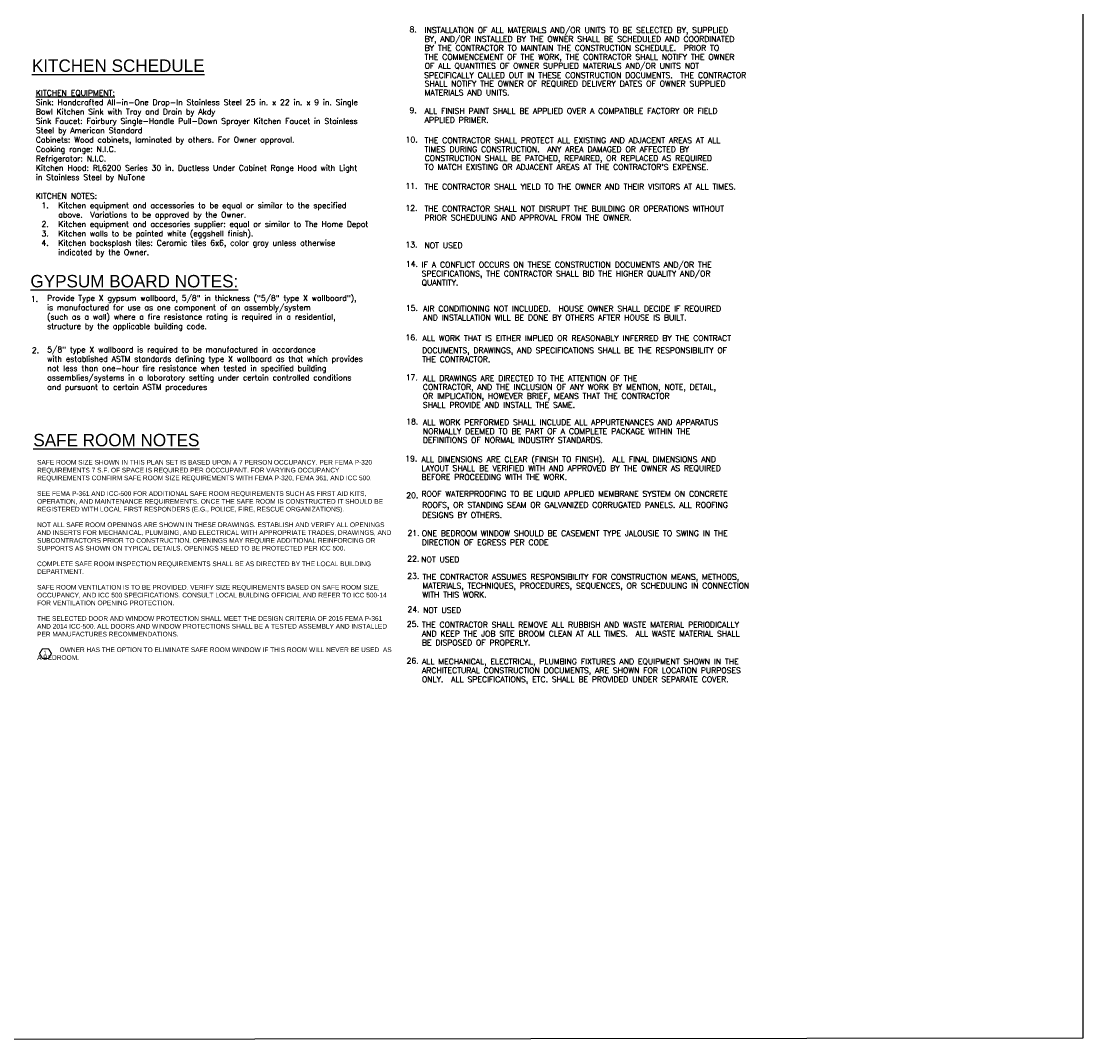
# Model space of a CAD drawing. Header units: inches. Extents: x -3803 to 30266, y -3756 to 4522.
# Tile 10 of 45: x 27254 to 28198, y 182 to 1089. Entities that reach past the tile are written whole.
import ezdxf

# ---------------------------------------------------------------- set-up
doc = ezdxf.new("R2010")
doc.units = ezdxf.units.IN
doc.header["$LTSCALE"] = 0.011
doc.header["$MEASUREMENT"] = 0
doc.layers.get('Defpoints').update_dxf_attribs({"linetype": 'CONTINUOUS'})
doc.layers.add('A-ANNO-NOTE', color=131, linetype='CONTINUOUS', lineweight=9)
doc.layers.add('Pl_a_text', color=2, linetype='CONTINUOUS')
doc.layers.add('TXT', color=2, linetype='CONTINUOUS')
doc.styles.add('Arial Narrow', font='ARIALN.TTF', dxfattribs={"height": 0.09375})
doc.styles.add('BOLD', font='ARIALN.TTF', dxfattribs={"width": 1.2})
doc.styles.add('ROMANS', font='romans.shx')

# ---------------------------------------------------------------- blocks, each defined once
blk = doc.blocks.new('SYMBOL_Keynote - Keynote-561578-GENERAL LEGEND')
at = {"layer": 'A-ANNO-NOTE'}
for p, q in [((497.662, 152.721), (497.603, 152.618)), ((497.603, 152.618), (497.662, 152.516)), ((497.791, 152.721), (497.662, 152.721)), ((497.85, 152.618), (497.791, 152.721)), ((497.791, 152.516), (497.85, 152.618)), ((497.662, 152.516), (497.791, 152.516))]:
    blk.add_line(p, q, dxfattribs=at)

msp = doc.modelspace()

# ---------------------------------------------------------------- linework, layer by layer
at = {"layer": 'Defpoints', "ltscale": 10}
msp.add_lwpolyline([(26234.5080867, 3241.8957062), (28197.926591, 3241.8957062), (28197.926591, 184.7981224), (26234.5080867, 182.4597098)], close=True, dxfattribs=at)

# ---------------------------------------------------------------- block references
at = {"layer": 'A-ANNO-NOTE', "xscale": 42.62111116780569, "yscale": 42.62111116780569, "zscale": 42.62111116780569}
msp.add_blockref('SYMBOL_Keynote - Keynote-561578-GENERAL LEGEND', (6062.0914386, -5977.9838569), dxfattribs=at)

# ---------------------------------------------------------------- texts
at = {"layer": 'A-ANNO-NOTE', "insert": (27275.3578266, 529.4917205), "char_height": 3.9957292, "width": 3.042466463, "attachment_point": 2, "line_spacing_factor": 0.974696, "style": 'Arial Narrow'}
msp.add_mtext('1', dxfattribs=at)
at = {"layer": 'Pl_a_text', "color": 1, "style": 'BOLD', "width": 1.2}
for s, p in [('%%UKITCHEN SCHEDULE', (27263.6455856, 1044.2031245)), ('%%UGYPSUM BOARD NOTES:', (27262.3518818, 852.5227828)), ('%%USAFE ROOM NOTES', (27264.8947779, 711.1886217))]:
    msp.add_text(s, height=11.046975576, dxfattribs=at).set_placement(p)
at = {"layer": 'TXT', "style": 'ROMANS'}
for s, p in [(' 8.', (27595.917826, 1079.4551701)), ('INSTALLATION OF ALL MATERIALS AND/OR UNITS TO BE SELECTED BY, SUPPLIED', (27612.8428292, 1078.799638)), ('BY, AND/OR INSTALLED BY THE OWNER SHALL BE SCHEDULED AND COORDINATED', (27612.8428292, 1070.865237)), ('BY THE CONTRACTOR TO MAINTAIN THE CONSTRUCTION SCHEDULE.  PRIOR TO', (27612.8428292, 1062.9308361)), ('THE COMMENCEMENT OF THE WORK, THE CONTRACTOR SHALL NOTIFY THE OWNER', (27612.8428292, 1054.9964352)), ('OF ALL QUANTITIES OF OWNER SUPPLIED MATERIALS AND/OR UNITS NOT', (27612.8428292, 1047.0620343)), ('SPECIFICALLY CALLED OUT IN THESE CONSTRUCTION DOCUMENTS.  THE CONTRACTOR', (27612.4008141, 1038.7251019)), ('SHALL NOTIFY THE OWNER OF REQUIRED DELIVERY DATES OF OWNER SUPPLIED', (27612.8428292, 1031.1932324)), ('MATERIALS AND UNITS.', (27612.8428292, 1023.2588315)), (' 9.', (27595.917826, 1007.5788323)), ('ALL FINISH PAINT SHALL BE APPLIED OVER A COMPATIBLE FACTORY OR FIELD', (27612.8428292, 1006.9233002)), ('APPLIED PRIMER.', (27612.8428292, 998.9888993)), ('10.', (27595.917826, 981.4419822)), ('THE CONTRACTOR SHALL PROTECT ALL EXISTING AND ADJACENT AREAS AT ALL', (27612.8428292, 980.7864501)), ('TIMES DURING CONSTRUCTION.  ANY AREA DAMAGED OR AFFECTED BY', (27612.8428292, 972.8520492)), ('CONSTRUCTION SHALL BE PATCHED, REPAIRED, OR REPLACED AS REQUIRED', (27612.8428292, 964.9176482)), ("TO MATCH EXISTING OR ADJACENT AREAS AT THE CONTRACTOR'S EXPENSE.", (27612.8428292, 956.9832473)), ('11.', (27595.7209275, 940.2716696)), ('THE CONTRACTOR SHALL YIELD TO THE OWNER AND THEIR VISITORS AT ALL TIMES.', (27612.6459307, 939.6161375)), ('12.', (27595.7209275, 920.669032)), ('THE CONTRACTOR SHALL NOT DISRUPT THE BUILDING OR OPERATIONS WITHOUT', (27612.6459307, 920.0134999)), ('PRIOR SCHEDULING AND APPROVAL FROM THE OWNER.', (27612.6459307, 912.079099)), ('13.', (27595.7209275, 887.9979694)), ('NOT USED', (27612.6459307, 887.3424373)), ('14.', (27596.112694, 870.8402689)), ('IF A CONFLICT OCCURS ON THESE CONSTRUCTION DOCUMENTS AND/OR THE', (27610.1949078, 870.1846947)), ('SPECIFICATIONS, THE CONTRACTOR SHALL BID THE HIGHER QUALITY AND/OR', (27610.1949078, 862.2502937)), ('QUANTITY.  ', (27610.1949078, 854.3158928)), ('1.', (27262.712268, 839.803352)), ('15.', (27596.1046669, 831.6349937)), ('AIR CONDITIONING NOT INCLUDED.  HOUSE OWNER SHALL DECIDE IF REQUIRED', (27611.4886384, 831.1389295)), ('AND INSTALLATION WILL BE DONE BY OTHERS AFTER HOUSE IS BUILT. ', (27611.4886384, 823.2045286)), ('16.', (27595.8286707, 805.4981436)), ('ALL WORK THAT IS EITHER IMPLIED OR REASONABLY INFERRED BY THE CONTRACT', (27610.8725234, 804.8425694)), ('2.', (27263.5874767, 794.1187784)), ('DOCUMENTS, DRAWINGS, AND SPECIFICATIONS SHALL BE THE RESPONSIBILITY OF', (27610.5690394, 793.9789941)), ('THE CONTRACTOR.', (27610.5690394, 786.0445932)), ('17.', (27596.0049359, 769.8979066)), ('ALL DRAWINGS ARE DIRECTED TO THE ATTENTION OF THE', (27611.246655, 769.2423324)), ('CONTRACTOR, AND THE INCLUSION OF ANY WORK BY MENTION, NOTE, DETAIL,', (27611.246655, 761.3079315)), ('OR IMPLICATION, HOWEVER BRIEF, MEANS THAT THE CONTRACTOR', (27611.246655, 753.3735306)), ('SHALL PROVIDE AND INSTALL THE SAME.', (27611.246655, 745.4391296)), ('18.', (27596.4329107, 730.6926315)), ('ALL WORK PERFORMED SHALL INCLUDE ALL APPURTENANCES AND APPARATUS', (27611.2441131, 730.0370573)), ('NORMALLY DEEMED TO BE PART OF A COMPLETE PACKAGE WITHIN THE', (27611.2441131, 722.1026563)), ('DEFINITIONS OF NORMAL INDUSTRY STANDARDS.', (27611.2441131, 714.1682554)), ('19.', (27595.6142292, 697.7808578)), ('ALL DIMENSIONS ARE CLEAR (FINISH TO FINISH).  ALL FINAL DIMENSIONS AND', (27609.9868879, 697.1252836)), ('LAYOUT SHALL BE VERIFIED WITH AND APPROVED BY THE OWNER AS REQUIRED', (27609.9868879, 689.1908826)), ('BEFORE PROCEEDING WITH THE WORK.', (27609.9868879, 681.2564817)), ('20.', (27596.4790085, 665.1097951)), ('ROOF WATERPROOFING TO BE LIQUID APPLIED MEMBRANE SYSTEM ON CONCRETE', (27609.9868879, 666.3894384)), ('ROOFS, OR STANDING SEAM OR GALVANIZED CORRUGATED PANELS. ALL ROOFING ', (27610.5354148, 656.5245503)), ('DESIGNS BY OTHERS. ', (27610.5354148, 647.4892225)), ('21.', (27597.5553093, 631.4959138)), ('ONE BEDROOM WINDOW SHOULD BE CASEMENT TYPE JALOUSIE TO SWING IN THE', (27610.2647863, 631.2707306)), ('DIRECTION OF EGRESS PER CODE', (27610.2647863, 623.2495666)), ('22.', (27597.3687743, 608.6383521)), ('NOT USED', (27609.7809633, 607.9827779)), ('23.', (27597.3686405, 593.2344974)), ('THE CONTRACTOR ASSUMES RESPONSIBILITY FOR CONSTRUCTION MEANS, METHODS,', (27610.8480239, 592.5789232)), ('MATERIALS, TECHNIQUES, PROCEDURES, SEQUENCES, OR SCHEDULING IN CONNECTION', (27610.8480239, 584.6445223)), ('WITH THIS WORK.', (27610.8480239, 576.7101214)), ('24.', (27597.5372535, 563.5768878)), ('NOT USED', (27611.445682, 562.9213136)), ('25.', (27596.9539134, 550.5963009)), ('THE CONTRACTOR SHALL REMOVE ALL RUBBISH AND WASTE MATERIAL PERIODICALLY', (27610.433163, 549.9407267)), ('AND KEEP THE JOB SITE BROOM CLEAN AT ALL TIMES.  ALL WASTE MATERIAL SHALL', (27610.433163, 542.0063258)), ('BE DISPOSED OF PROPERLY.', (27610.433163, 534.0719249)), ('26.', (27596.7488226, 517.9252383)), ('ALL MECHANICAL, ELECTRICAL, PLUMBING FIXTURES AND EQUIPMENT SHOWN IN THE', (27610.433163, 517.2696641)), ('ARCHITECTURAL CONSTRUCTION DOCUMENTS, ARE SHOWN FOR LOCATION PURPOSES', (27610.433163, 509.3352632)), ('ONLY.  ALL SPECIFICATIONS, ETC. SHALL BE PROVIDED UNDER SEPARATE COVER.', (27610.433163, 501.4008623))]:
    msp.add_text(s, height=5, rotation=360, dxfattribs=at).set_placement(p)
at = {"layer": 'TXT', "char_height": 5, "style": 'ROMANS'}
for s, insert, width, attachment_point in [('{\\LKITCHEN EQUIPMENT:\\P}Sink: Handcrafted All-in-One Drop-In Stainless Steel 25 in. x 22 in. x 9 in. Single Bowl Kitchen Sink with Tray and Drain by Akdy\\PSink Faucet: Fairbury Single-Handle Pull-Down Sprayer Kitchen Faucet in Stainless Steel by American Standard\\PCabinets: Wood cabinets, laminated by others. For Owner approval. \\PCooking range: N.I.C.\\PRefrigerator: N.I.C. \\PKitchen Hood: RL6200 Series 30 in. Ductless Under Cabinet Range Hood with Light in Stainless Steel by NuTone\\P \\PKITCHEN NOTES:\\P\\pxi-3,l4,t4;1.^IKitchen equipment and accessories to be equal or similar to the specified above.  Variations to be approved by the Owner. \\P2.^IKitchen equipment and accesories supplier: equal or similar to The Home Depot\\P3.^IKitchen walls to be painted white (eggshell finish).\\P4.^IKitchen backsplash tiles: Ceramic tiles 6x6, color gray unless otherwise indicated by the Owner.', (27267.1657733, 953.7837307), 315.274819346, 4), ('Provide Type X gypsum wallboard, 5/8" in thickness ("5/8" type X wallboard"), \\Pis manufactured for use as one component of an assembly/system \\P(such as a wall) where a fire resistance rating is required in a residential, \\Pstructure by the applicable building code. ', (27277.0957963, 845.4890171), 301.875116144, 1), ('5/8" type X wallboard is required to be manufactured in accordance \\Pwith established ASTM standards defining type X wallboard as that which provides \\Pnot less than one-hour fire resistance when tested in specified building \\Passemblies/systems in a laboratory setting under certain controlled conditions \\Pand pursuant to certain ASTM procedures', (27277.2919779, 799.745919), 298.08944862, 1), ('{\\fArial|b0|i0|c0|p34;\\H0.83333x;SAFE ROOM SIZE SHOWN IN THIS PLAN SET IS BASED UPON A 7 PERSON OCCUPANCY. PER FEMA P-320 REQUIREMENTS 7 S.F. OF SPACE IS REQUIRED PER OCCCUPANT. FOR VARYING OCCUPANCY REQUIREMENTS CONFIRM SAFE ROOM SIZE REQUIREMENTS WITH FEMA P-320, FEMA 361, AND ICC 500.\\P\\PSEE FEMA P-361 AND ICC-500 FOR ADDITIONAL SAFE ROOM REQUIREMENTS SUCH AS FIRST AID KITS, OPERATION, AND MAINTENANCE REQUIREMENTS. ONCE THE SAFE ROOM IS CONSTRUCTED IT SHOULD BE REGISTERED WITH LOCAL FIRST RESPONDERS (E.G., POLICE, FIRE, RESCUE ORGANIZATIONS).\\P\\PNOT ALL SAFE ROOM OPENINGS ARE SHOWN IN THESE DRAWINGS. ESTABLISH AND VERIFY ALL OPENINGS AND INSERTS FOR MECHANICAL, PLUMBING, AND ELECTRICAL WITH APPROPRIATE TRADES, DRAWINGS, AND SUBCONTRACTORS PRIOR TO CONSTRUCTION. OPENINGS MAY REQUIRE ADDITIONAL REINFORCING OR SUPPORTS AS SHOWN ON TYPICAL DETAILS. OPENINGS NEED TO BE PROTECTED PER ICC 500.\\P\\PCOMPLETE SAFE ROOM INSPECTION REQUIREMENTS SHALL BE AS DIRECTED BY THE LOCAL BUILDING DEPARTMENT.\\P\\PSAFE ROOM VENTILATION IS TO BE PROVIDED. VERIFY SIZE REQUIREMENTS BASED ON SAFE ROOM SIZE, OCCUPANCY, AND ICC 500 SPECIFICATIONS. CONSULT LOCAL BUILDING OFFICIAL AND REFER TO ICC 500-14 FOR VENTILATION OPENING PROTECTION.\\P\\PTHE SELECTED DOOR AND WINDOW PROTECTION SHALL MEET THE DESIGN CRITERIA OF 2015 FEMA P-361 AND 2014 ICC-500. ALL DOORS AND WINDOW PROTECTIONS SHALL BE A TESTED ASSEMBLY AND INSTALLED PER MANUFACTURES RECOMMENDATIONS.\\P\\P^IOWNER HAS THE OPTION TO ELIMINATE SAFE ROOM WINDOW IF THIS ROOM WILL NEVER BE USED ^IAS A BEDROOM.}', (27268.2605481, 610.0956425), 315.274819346, 4)]:
    msp.add_mtext(s, dxfattribs=dict(at, insert=insert, width=width, attachment_point=attachment_point))

doc.saveas('drawing.dxf')
